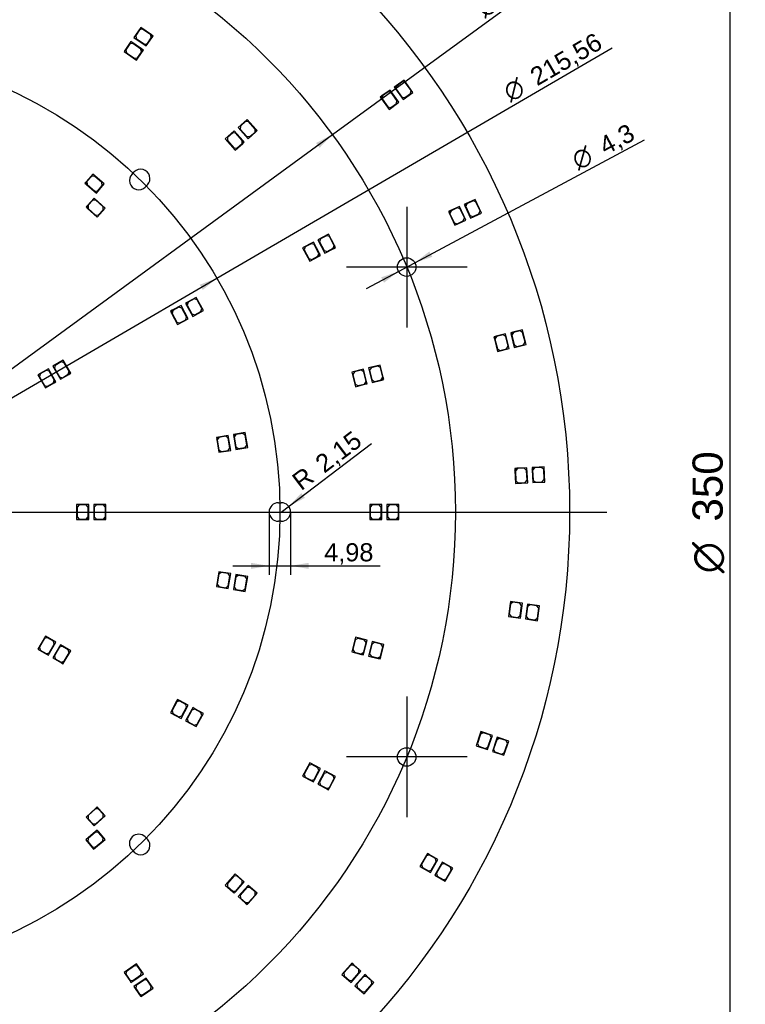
# Model space of a CAD drawing. Header units: millimetres. Extents: x 7 to 819, y 15 to 587.
# Tile 11 of 15: x 374 to 542, y 207 to 435. Entities that reach past the tile are written whole.
import ezdxf
from ezdxf.enums import TextEntityAlignment as Align
from ezdxf.lldxf.tags import DXFTag

# ---------------------------------------------------------------- set-up
doc = ezdxf.new("R2010")
doc.units = ezdxf.units.MM
doc.layers.add('Default', color=7, linetype='Continuous')
doc.layers.add('RDLED_350MM_4000', color=7, linetype='Continuous')
doc.styles.add('SEACAD_Arial', font='arial.ttf')
doc.styles.add('SEACAD_Solid_Edge_ANSI1_Symbols', font='semeca1.ttf')
tags = doc.linetypes.add('CENTER2', pattern=[28.575, 19.05, -3.175, 3.175, -3.175]).pattern_tags.tags
tags[10:11] = [DXFTag(74, 4), DXFTag(75, 0), DXFTag(340, '0'), DXFTag(46, 0.0), DXFTag(50, 0.0), DXFTag(44, 0.0), DXFTag(45, 0.0)]
tags[8:9] = [DXFTag(74, 4), DXFTag(75, 0), DXFTag(340, '0'), DXFTag(46, 0.0), DXFTag(50, 0.0), DXFTag(44, 0.0), DXFTag(45, 0.0)]
tags[6:7] = [DXFTag(74, 4), DXFTag(75, 0), DXFTag(340, '0'), DXFTag(46, 0.0), DXFTag(50, 0.0), DXFTag(44, 0.0), DXFTag(45, 0.0)]
tags[4:5] = [DXFTag(74, 4), DXFTag(75, 0), DXFTag(340, '0'), DXFTag(46, 0.0), DXFTag(50, 0.0), DXFTag(44, 0.0), DXFTag(45, 0.0)]
doc.dimstyles.new('ISO', dxfattribs={"dimtxt": 4.2, "dimasz": 4.2, "dimexe": 2.1, "dimexo": 0, "dimgap": 1.05, "dimtad": 1, "dimtxsty": 'SEACAD_Arial', "dimblk1": '_SE_FILLED', "dimblk2": '_SE_FILLED', "dimsah": 1, "dimcen": 2.1, "dimadec": 0, "dimazin": 0, "dimtfac": 0.5, "dimtdec": 3, "dimtmove": 0, "dimatfit": 3, "dimfxl": 1, "dimarcsym": 0})

# ---------------------------------------------------------------- blocks, each defined once
blk = doc.blocks.new('SEANNOT_GROUP6')
at = {"layer": 'Default', "color": 7, "linetype": 'CENTER2'}
for p, q in [((463.78, 278.21), (463.78, 250.21)), ((477.78, 264.21), (449.78, 264.21))]:
    blk.add_line(p, q, dxfattribs=at)
blk = doc.blocks.new('SEANNOT_GROUP7')
at = {"layer": 'Default', "color": 7, "linetype": 'CENTER2'}
for p, q in [((463.78, 391.87), (463.78, 363.87)), ((477.78, 377.87), (449.78, 377.87))]:
    blk.add_line(p, q, dxfattribs=at)
blk = doc.blocks.new('SEANNOT_GROUP11')
at = {"layer": 'Default', "color": 7, "linetype": 'CENTER2'}
blk.add_line((142.77, 321.04), (510.26, 321.04), dxfattribs=at)
blk = doc.blocks.new('SE1')
at = {"layer": 'RDLED_350MM_4000', "color": 7, "linetype": 'Continuous'}
for p, q in [((402.06, 433.47), (400.47, 431.16)), ((401.81, 432.92), (400.9, 431.6)), ((402.5, 433.04), (401.81, 432.92)), ((404.53, 431.76), (402.06, 433.47)), ((404.39, 431.74), (402.5, 433.04)), ((404.94, 431.48), (404.53, 431.76)), ((404.53, 431.76), (404.66, 431.07)), ((399.79, 430.18), (398.2, 427.87)), ((399.53, 429.63), (398.62, 428.31)), ((400.23, 429.75), (399.53, 429.63)), ((402.26, 428.47), (399.79, 430.18)), ((402.12, 428.45), (400.23, 429.75)), ((400.47, 431.16), (403.35, 429.18)), ((400.9, 431.6), (401.02, 430.91)), ((401.02, 430.91), (402.92, 429.6)), ((402.92, 429.6), (403.61, 429.73)), ((403.35, 429.18), (404.66, 431.07)), ((403.61, 429.73), (404.52, 431.04)), ((404.52, 431.04), (404.39, 431.74)), ((404.66, 431.07), (404.94, 431.48)), ((398.2, 427.87), (401.08, 425.88)), ((398.62, 428.31), (398.75, 427.61)), ((398.75, 427.61), (400.64, 426.31)), ((401.08, 425.88), (402.39, 427.78)), ((401.34, 426.43), (402.25, 427.75)), ((402.25, 427.75), (402.12, 428.45)), ((402.67, 428.19), (402.26, 428.47)), ((402.26, 428.47), (402.39, 427.78)), ((402.39, 427.78), (402.67, 428.19)), ((400.64, 426.31), (401.34, 426.43)), ((463.18, 421.24), (461.32, 419.9)), ((462.76, 420.81), (461.46, 419.88)), ((463.45, 420.7), (462.76, 420.81)), ((465.23, 418.4), (463.18, 421.24)), ((464.8, 418.83), (463.45, 420.7)), ((459.92, 418.94), (458.05, 417.6)), ((459.49, 418.51), (458.19, 417.57)), ((460.19, 418.39), (459.49, 418.51)), ((461.96, 416.1), (459.92, 418.94)), ((461.53, 416.52), (460.19, 418.39)), ((461.32, 419.9), (460.91, 419.61)), ((460.91, 419.61), (461.2, 419.2)), ((461.2, 419.2), (461.32, 419.9)), ((461.2, 419.2), (462.95, 416.77)), ((461.46, 419.88), (461.34, 419.18)), ((461.34, 419.18), (462.68, 417.31)), ((462.95, 416.77), (465.23, 418.4)), ((463.38, 417.2), (464.68, 418.13)), ((464.68, 418.13), (464.8, 418.83)), ((458.05, 417.6), (457.64, 417.3)), ((457.64, 417.3), (457.93, 416.9)), ((457.93, 416.9), (458.05, 417.6)), ((457.93, 416.9), (459.68, 414.46)), ((458.19, 417.57), (458.07, 416.88)), ((458.07, 416.88), (459.42, 415.01)), ((459.68, 414.46), (461.96, 416.1)), ((460.11, 414.89), (461.41, 415.83)), ((461.41, 415.83), (461.53, 416.52)), ((462.68, 417.31), (463.38, 417.2)), ((459.42, 415.01), (460.11, 414.89)), ((426.78, 412.14), (424.68, 410.28)), ((426.39, 411.67), (425.2, 410.6)), ((427.1, 411.62), (426.39, 411.67)), ((428.77, 409.89), (426.78, 412.14)), ((428.62, 409.9), (427.1, 411.62)), ((423.78, 409.49), (421.69, 407.63)), ((423.4, 409.01), (422.2, 407.95)), ((424.11, 408.97), (423.4, 409.01)), ((425.77, 407.24), (423.78, 409.49)), ((425.63, 407.25), (424.11, 408.97)), ((424.68, 410.28), (427, 407.66)), ((425.2, 410.6), (425.15, 409.9)), ((425.15, 409.9), (426.68, 408.18)), ((427, 407.66), (428.72, 409.19)), ((427.38, 408.13), (428.58, 409.2)), ((428.58, 409.2), (428.62, 409.9)), ((428.77, 409.89), (428.72, 409.19)), ((428.72, 409.19), (429.1, 409.52)), ((429.1, 409.52), (428.77, 409.89)), ((421.69, 407.63), (424.01, 405.01)), ((422.2, 407.95), (422.16, 407.25)), ((422.16, 407.25), (423.68, 405.53)), ((425.59, 406.54), (425.63, 407.25)), ((425.77, 407.24), (425.73, 406.53)), ((425.73, 406.53), (426.1, 406.87)), ((426.1, 406.87), (425.77, 407.24)), ((426.68, 408.18), (427.38, 408.13)), ((423.68, 405.53), (424.39, 405.48)), ((424.01, 405.01), (425.73, 406.53)), ((424.39, 405.48), (425.59, 406.54)), ((400.05, 399.44), (400.53, 399.93)), ((389.44, 397.69), (389.11, 397.31)), ((390.93, 399.44), (389.44, 397.69)), ((389.49, 396.99), (389.44, 397.69)), ((390.62, 398.92), (389.58, 397.7)), ((389.58, 397.7), (389.63, 397)), ((391.32, 398.97), (390.62, 398.92)), ((393.59, 397.17), (390.93, 399.44)), ((393.07, 397.48), (391.32, 398.97)), ((389.11, 397.31), (389.49, 396.99)), ((389.49, 396.99), (391.77, 395.04)), ((389.63, 397), (391.38, 395.5)), ((391.38, 395.5), (392.09, 395.56)), ((391.77, 395.04), (393.59, 397.17)), ((392.09, 395.56), (393.12, 396.78)), ((393.12, 396.78), (393.07, 397.48)), ((403.6, 396.93), (403.13, 396.44)), ((391.27, 393.89), (389.71, 392.19)), ((390.94, 393.38), (389.85, 392.2)), ((391.64, 393.41), (390.94, 393.38)), ((393.84, 391.52), (391.27, 393.89)), ((393.33, 391.85), (391.64, 393.41)), ((479.68, 393.58), (477.59, 392.62)), ((479.18, 393.24), (477.72, 392.57)), ((479.84, 393), (479.18, 393.24)), ((481.15, 390.41), (479.68, 393.58)), ((480.8, 390.91), (479.84, 393)), ((389.71, 392.19), (389.37, 391.83)), ((389.37, 391.83), (389.74, 391.49)), ((389.74, 391.49), (389.71, 392.19)), ((389.74, 391.49), (391.95, 389.46)), ((389.85, 392.2), (389.88, 391.49)), ((389.88, 391.49), (391.57, 389.94)), ((391.95, 389.46), (393.84, 391.52)), ((392.28, 389.97), (393.36, 391.14)), ((393.36, 391.14), (393.33, 391.85)), ((473.95, 390.97), (473.49, 390.76)), ((473.49, 390.76), (473.7, 390.31)), ((473.7, 390.31), (473.95, 390.97)), ((474.08, 390.92), (473.83, 390.26)), ((476.03, 391.94), (473.95, 390.97)), ((475.53, 391.59), (474.08, 390.92)), ((476.19, 391.35), (475.53, 391.59)), ((477.5, 388.76), (476.03, 391.94)), ((477.16, 389.26), (476.19, 391.35)), ((477.59, 392.62), (477.14, 392.41)), ((477.14, 392.41), (477.35, 391.96)), ((477.35, 391.96), (477.59, 392.62)), ((477.35, 391.96), (478.61, 389.23)), ((477.72, 392.57), (477.48, 391.91)), ((477.48, 391.91), (478.44, 389.82)), ((480.56, 390.24), (480.8, 390.91)), ((391.57, 389.94), (392.28, 389.97)), ((473.7, 390.31), (474.96, 387.59)), ((473.83, 390.26), (474.8, 388.17)), ((474.96, 387.59), (477.5, 388.76)), ((475.46, 387.93), (476.91, 388.6)), ((476.91, 388.6), (477.16, 389.26)), ((478.44, 389.82), (479.11, 389.57)), ((478.61, 389.23), (481.15, 390.41)), ((479.11, 389.57), (480.56, 390.24)), ((474.8, 388.17), (475.46, 387.93)), ((445.67, 385.51), (443.19, 384.21)), ((443.19, 384.21), (444.81, 381.11)), ((443.76, 384.4), (443.55, 383.73)), ((445.18, 385.15), (443.76, 384.4)), ((445.86, 384.94), (445.18, 385.15)), ((447.06, 382.86), (445.67, 385.51)), ((446.93, 382.9), (445.86, 384.94)), ((442.12, 383.66), (439.64, 382.35)), ((439.64, 382.35), (441.27, 379.26)), ((440.22, 382.55), (440.01, 381.87)), ((440.01, 381.87), (441.08, 379.83)), ((441.64, 383.29), (440.22, 382.55)), ((442.31, 383.08), (441.64, 383.29)), ((443.52, 381), (442.12, 383.66)), ((443.38, 381.04), (442.31, 383.08)), ((443.55, 383.73), (444.62, 381.69)), ((444.62, 381.69), (445.3, 381.48)), ((444.81, 381.11), (446.85, 382.18)), ((445.3, 381.48), (446.71, 382.23)), ((446.71, 382.23), (446.93, 382.9)), ((447.06, 382.86), (446.85, 382.18)), ((446.85, 382.18), (447.29, 382.42)), ((447.29, 382.42), (447.06, 382.86)), ((441.08, 379.83), (441.76, 379.62)), ((441.27, 379.26), (443.31, 380.32)), ((441.76, 379.62), (443.17, 380.37)), ((443.17, 380.37), (443.38, 381.04)), ((443.52, 381), (443.31, 380.32)), ((443.31, 380.32), (443.75, 380.56)), ((443.75, 380.56), (443.52, 381)), ((414.94, 370.84), (412.91, 369.75)), ((414.45, 370.47), (413.05, 369.71)), ((415.13, 370.27), (414.45, 370.47)), ((416.6, 367.76), (414.94, 370.84)), ((416.23, 368.24), (415.13, 370.27)), ((409.39, 367.84), (408.95, 367.61)), ((409.19, 367.17), (409.39, 367.84)), ((409.53, 367.8), (409.33, 367.13)), ((411.42, 368.94), (409.39, 367.84)), ((410.94, 368.56), (409.53, 367.8)), ((411.61, 368.36), (410.94, 368.56)), ((413.08, 365.86), (411.42, 368.94)), ((412.71, 366.34), (411.61, 368.36)), ((412.91, 369.75), (412.47, 369.51)), ((412.47, 369.51), (412.71, 369.07)), ((412.71, 369.07), (412.91, 369.75)), ((412.71, 369.07), (414.14, 366.43)), ((413.05, 369.71), (412.85, 369.03)), ((412.85, 369.03), (413.94, 367.01)), ((416.02, 367.57), (416.23, 368.24)), ((408.95, 367.61), (409.19, 367.17)), ((409.19, 367.17), (410.62, 364.53)), ((409.33, 367.13), (410.42, 365.1)), ((410.62, 364.53), (413.08, 365.86)), ((411.1, 364.9), (412.51, 365.66)), ((412.51, 365.66), (412.71, 366.34)), ((413.94, 367.01), (414.62, 366.8)), ((414.14, 366.43), (416.6, 367.76)), ((414.62, 366.8), (416.02, 367.57)), ((410.42, 365.1), (411.1, 364.9)), ((490.64, 363.3), (488.41, 362.75)), ((491.48, 359.9), (490.64, 363.3)), ((484.52, 361.82), (484.03, 361.7)), ((484.03, 361.7), (484.15, 361.22)), ((484.15, 361.22), (484.52, 361.82)), ((484.15, 361.22), (484.87, 358.3)), ((484.64, 361.75), (484.27, 361.14)), ((484.27, 361.14), (484.82, 358.91)), ((486.75, 362.37), (484.52, 361.82)), ((486.19, 362.13), (484.64, 361.75)), ((486.8, 361.77), (486.19, 362.13)), ((487.59, 358.98), (486.75, 362.37)), ((487.35, 359.53), (486.8, 361.77)), ((488.41, 362.75), (487.92, 362.63)), ((487.92, 362.63), (488.04, 362.14)), ((488.04, 362.14), (488.41, 362.75)), ((488.04, 362.14), (488.76, 359.23)), ((488.53, 362.67), (488.16, 362.07)), ((488.16, 362.07), (488.72, 359.84)), ((490.08, 363.06), (488.53, 362.67)), ((490.69, 362.69), (490.08, 363.06)), ((491.24, 360.46), (490.69, 362.69)), ((484.82, 358.91), (485.43, 358.54)), ((484.87, 358.3), (487.59, 358.98)), ((485.43, 358.54), (486.98, 358.93)), ((486.98, 358.93), (487.35, 359.53)), ((488.72, 359.84), (489.32, 359.47)), ((488.76, 359.23), (491.48, 359.9)), ((489.32, 359.47), (490.87, 359.85)), ((490.87, 359.85), (491.24, 360.46)), ((380.62, 354.26), (378.19, 352.86)), ((382.12, 351.66), (380.62, 354.26)), ((384.08, 356.26), (381.66, 354.86)), ((381.66, 354.86), (383.41, 351.83)), ((382.23, 355.07), (382.05, 354.39)), ((382.05, 354.39), (383.2, 352.4)), ((383.61, 355.87), (382.23, 355.07)), ((384.3, 355.69), (383.61, 355.87)), ((385.58, 353.66), (384.08, 356.26)), ((385.45, 353.7), (384.3, 355.69)), ((453.75, 354.19), (451.03, 353.52)), ((454.47, 351.27), (453.75, 354.19)), ((457.64, 355.14), (454.92, 354.47)), ((454.92, 354.47), (455.75, 351.08)), ((455.52, 354.52), (455.16, 353.92)), ((457.08, 354.9), (455.52, 354.52)), ((457.68, 354.54), (457.08, 354.9)), ((458.35, 352.23), (457.64, 355.14)), ((458.23, 352.3), (457.68, 354.54)), ((378.19, 352.86), (379.94, 349.83)), ((378.76, 353.07), (378.58, 352.39)), ((378.58, 352.39), (379.73, 350.4)), ((380.15, 353.87), (378.76, 353.07)), ((380.83, 353.69), (380.15, 353.87)), ((381.98, 351.7), (380.83, 353.69)), ((383.2, 352.4), (383.88, 352.21)), ((383.41, 351.83), (385.4, 352.98)), ((383.88, 352.21), (385.26, 353.01)), ((385.26, 353.01), (385.45, 353.7)), ((385.58, 353.66), (385.4, 352.98)), ((385.4, 352.98), (385.83, 353.23)), ((385.83, 353.23), (385.58, 353.66)), ((451.03, 353.52), (451.87, 350.12)), ((451.64, 353.56), (451.27, 352.96)), ((451.27, 352.96), (451.82, 350.73)), ((453.19, 353.95), (451.64, 353.56)), ((453.8, 353.58), (453.19, 353.95)), ((454.35, 351.35), (453.8, 353.58)), ((455.16, 353.92), (455.71, 351.68)), ((457.87, 351.7), (458.23, 352.3)), ((458.35, 352.23), (457.99, 351.63)), ((458.47, 351.75), (458.35, 352.23)), ((379.73, 350.4), (380.41, 350.21)), ((379.94, 349.83), (381.94, 350.98)), ((380.41, 350.21), (381.8, 351.01)), ((381.8, 351.01), (381.98, 351.7)), ((382.12, 351.66), (381.94, 350.98)), ((381.94, 350.98), (382.37, 351.23)), ((382.37, 351.23), (382.12, 351.66)), ((451.82, 350.73), (452.43, 350.36)), ((451.87, 350.12), (454.1, 350.67)), ((452.43, 350.36), (453.98, 350.74)), ((453.98, 350.74), (454.35, 351.35)), ((454.47, 351.27), (454.1, 350.67)), ((454.1, 350.67), (454.59, 350.79)), ((454.59, 350.79), (454.47, 351.27)), ((455.71, 351.68), (456.31, 351.32)), ((455.75, 351.08), (457.99, 351.63)), ((456.31, 351.32), (457.87, 351.7)), ((457.99, 351.63), (458.47, 351.75)), ((420.1, 338.42), (419.61, 338.34)), ((419.61, 338.34), (419.69, 337.85)), ((419.69, 337.85), (420.1, 338.42)), ((420.22, 338.34), (419.81, 337.76)), ((422.37, 338.8), (420.1, 338.42)), ((421.8, 338.6), (420.22, 338.34)), ((422.37, 338.19), (421.8, 338.6)), ((422.95, 335.35), (422.37, 338.8)), ((422.75, 335.92), (422.37, 338.19)), ((424.05, 339.08), (423.56, 339)), ((423.56, 339), (423.64, 338.5)), ((423.64, 338.5), (424.05, 339.08)), ((423.64, 338.5), (424.13, 335.55)), ((424.16, 339), (423.75, 338.42)), ((423.75, 338.42), (424.13, 336.15)), ((426.32, 339.46), (424.05, 339.08)), ((425.74, 339.26), (424.16, 339)), ((426.32, 338.85), (425.74, 339.26)), ((426.89, 336.01), (426.32, 339.46)), ((426.7, 336.58), (426.32, 338.85)), ((419.69, 337.85), (420.19, 334.89)), ((419.81, 337.76), (420.19, 335.49)), ((422.34, 335.35), (422.75, 335.92)), ((424.13, 336.15), (424.71, 335.74)), ((424.13, 335.55), (426.89, 336.01)), ((424.71, 335.74), (426.28, 336.01)), ((426.28, 336.01), (426.7, 336.58)), ((420.19, 335.49), (420.76, 335.08)), ((420.19, 334.89), (422.95, 335.35)), ((420.76, 335.08), (422.34, 335.35)), ((491.68, 331.32), (489.38, 331.2)), ((491.86, 327.82), (491.68, 331.32)), ((493.38, 331.37), (492.88, 331.34)), ((492.88, 331.34), (492.9, 330.84)), ((492.9, 330.84), (493.38, 331.37)), ((493.48, 331.27), (493.01, 330.75)), ((495.67, 331.49), (493.38, 331.37)), ((495.08, 331.36), (493.48, 331.27)), ((495.61, 330.88), (495.08, 331.36)), ((495.86, 327.99), (495.67, 331.49)), ((489.38, 331.2), (488.88, 331.17)), ((488.88, 331.17), (488.91, 330.67)), ((488.91, 330.67), (489.38, 331.2)), ((488.91, 330.67), (489.06, 327.67)), ((489.49, 331.1), (489.01, 330.58)), ((489.01, 330.58), (489.13, 328.28)), ((491.08, 331.18), (489.49, 331.1)), ((491.61, 330.71), (491.08, 331.18)), ((491.73, 328.41), (491.61, 330.71)), ((492.9, 330.84), (493.06, 327.85)), ((493.01, 330.75), (493.13, 328.45)), ((495.72, 328.59), (495.61, 330.88)), ((489.06, 327.67), (491.86, 327.82)), ((489.13, 328.28), (489.66, 327.81)), ((489.66, 327.81), (491.26, 327.89)), ((491.26, 327.89), (491.73, 328.41)), ((493.06, 327.85), (495.86, 327.99)), ((493.13, 328.45), (493.65, 327.98)), ((493.65, 327.98), (495.25, 328.06)), ((495.25, 328.06), (495.72, 328.59)), ((389.99, 322.79), (387.19, 322.79)), ((387.19, 322.79), (387.19, 319.29)), ((387.79, 322.69), (387.29, 322.19)), ((387.29, 322.19), (387.29, 319.89)), ((389.39, 322.69), (387.79, 322.69)), ((389.89, 322.19), (389.39, 322.69)), ((389.89, 319.89), (389.89, 322.19)), ((389.99, 319.79), (389.99, 322.79)), ((393.99, 322.79), (391.19, 322.79)), ((391.19, 322.79), (391.19, 319.29)), ((391.79, 322.69), (391.29, 322.19)), ((391.29, 322.19), (391.29, 319.89)), ((393.39, 322.69), (391.79, 322.69)), ((393.89, 322.19), (393.39, 322.69)), ((393.89, 319.89), (393.89, 322.19)), ((393.99, 319.79), (393.99, 322.79)), ((434.01, 323.19), (434.69, 323.19)), ((457.99, 322.79), (455.19, 322.79)), ((455.19, 322.79), (455.19, 319.29)), ((455.79, 322.69), (455.29, 322.19)), ((455.29, 322.19), (455.29, 319.89)), ((457.39, 322.69), (455.79, 322.69)), ((457.89, 322.19), (457.39, 322.69)), ((457.89, 319.89), (457.89, 322.19)), ((457.99, 319.79), (457.99, 322.79)), ((461.99, 322.79), (459.19, 322.79)), ((459.19, 322.79), (459.19, 319.29)), ((459.79, 322.69), (459.29, 322.19)), ((459.29, 322.19), (459.29, 319.89)), ((461.39, 322.69), (459.79, 322.69)), ((461.89, 322.19), (461.39, 322.69)), ((461.89, 319.89), (461.89, 322.19)), ((461.99, 319.79), (461.99, 322.79)), ((387.29, 319.89), (387.79, 319.39)), ((389.39, 319.39), (389.89, 319.89)), ((391.29, 319.89), (391.79, 319.39)), ((393.39, 319.39), (393.89, 319.89)), ((455.29, 319.89), (455.79, 319.39)), ((457.39, 319.39), (457.89, 319.89)), ((459.29, 319.89), (459.79, 319.39)), ((461.39, 319.39), (461.89, 319.89)), ((387.19, 319.29), (389.49, 319.29)), ((387.79, 319.39), (389.39, 319.39)), ((389.99, 319.79), (389.49, 319.29)), ((389.49, 319.29), (389.99, 319.29)), ((389.99, 319.29), (389.99, 319.79)), ((391.19, 319.29), (393.49, 319.29)), ((391.79, 319.39), (393.39, 319.39)), ((393.99, 319.79), (393.49, 319.29)), ((393.49, 319.29), (393.99, 319.29)), ((393.99, 319.29), (393.99, 319.79)), ((434.69, 318.89), (434.01, 318.89)), ((455.19, 319.29), (457.49, 319.29)), ((455.79, 319.39), (457.39, 319.39)), ((457.99, 319.79), (457.49, 319.29)), ((457.49, 319.29), (457.99, 319.29)), ((457.99, 319.29), (457.99, 319.79)), ((459.19, 319.29), (461.49, 319.29)), ((459.79, 319.39), (461.39, 319.39)), ((461.99, 319.79), (461.49, 319.29)), ((461.49, 319.29), (461.99, 319.29)), ((461.99, 319.29), (461.99, 319.79)), ((420.1, 306.7), (419.61, 303.75)), ((420.19, 306.59), (419.81, 304.32)), ((420.19, 307.2), (420.1, 306.7)), ((420.1, 306.7), (420.68, 307.12)), ((420.68, 307.12), (420.19, 307.2)), ((420.76, 307), (420.19, 306.59)), ((422.95, 306.74), (420.68, 307.12)), ((422.34, 306.74), (420.76, 307)), ((422.75, 306.16), (422.34, 306.74)), ((422.37, 303.28), (422.95, 306.74)), ((422.37, 303.89), (422.75, 306.16)), ((424.13, 306.54), (424.05, 306.05)), ((424.05, 306.05), (424.63, 306.46)), ((424.63, 306.46), (424.13, 306.54)), ((424.71, 306.34), (424.13, 305.93)), ((426.89, 306.08), (424.63, 306.46)), ((426.29, 306.08), (424.71, 306.34)), ((419.81, 304.32), (420.22, 303.74)), ((421.8, 303.48), (422.37, 303.89)), ((424.05, 306.05), (423.56, 303.09)), ((424.13, 305.93), (423.75, 303.66)), ((426.7, 305.5), (426.29, 306.08)), ((426.32, 302.63), (426.89, 306.08)), ((426.32, 303.23), (426.7, 305.5)), ((419.61, 303.75), (422.37, 303.28)), ((420.22, 303.74), (421.8, 303.48)), ((423.56, 303.09), (426.32, 302.63)), ((423.75, 303.66), (424.16, 303.09)), ((424.16, 303.09), (425.74, 302.82)), ((425.74, 302.82), (426.32, 303.23)), ((487.8, 299.78), (487.38, 296.81)), ((487.88, 299.66), (487.56, 297.39)), ((487.87, 300.27), (487.8, 299.78)), ((487.8, 299.78), (488.36, 300.2)), ((488.36, 300.2), (487.87, 300.27)), ((488.45, 300.09), (487.88, 299.66)), ((490.64, 299.89), (488.36, 300.2)), ((490.03, 299.87), (488.45, 300.09)), ((490.46, 299.31), (490.03, 299.87)), ((490.14, 297.03), (490.46, 299.31)), ((490.16, 296.42), (490.64, 299.89)), ((491.82, 299.69), (491.75, 299.19)), ((491.75, 299.19), (492.32, 299.62)), ((492.32, 299.62), (491.82, 299.69)), ((492.4, 299.51), (491.84, 299.08)), ((494.6, 299.3), (492.32, 299.62)), ((493.99, 299.28), (492.4, 299.51)), ((494.41, 298.72), (493.99, 299.28)), ((494.11, 295.83), (494.6, 299.3)), ((487.56, 297.39), (487.99, 296.82)), ((489.58, 296.6), (490.14, 297.03)), ((491.75, 299.19), (491.34, 296.22)), ((491.84, 299.08), (491.52, 296.8)), ((494.1, 296.44), (494.41, 298.72)), ((487.38, 296.81), (490.16, 296.42)), ((487.99, 296.82), (489.58, 296.6)), ((491.34, 296.22), (494.11, 295.83)), ((491.52, 296.8), (491.95, 296.24)), ((491.95, 296.24), (493.53, 296.02)), ((493.53, 296.02), (494.1, 296.44)), ((379.94, 292.26), (378.19, 289.23)), ((379.73, 291.69), (378.58, 289.7)), ((380.41, 291.87), (379.73, 291.69)), ((382.37, 290.86), (379.94, 292.26)), ((381.8, 291.07), (380.41, 291.87)), ((380.83, 288.4), (381.98, 290.39)), ((380.87, 288.26), (382.37, 290.86)), ((383.41, 290.26), (381.66, 287.23)), ((381.98, 290.39), (381.8, 291.07)), ((385.83, 288.86), (383.41, 290.26)), ((451.87, 291.97), (451.03, 288.57)), ((451.82, 291.36), (451.27, 289.13)), ((452.43, 291.72), (451.82, 291.36)), ((454.59, 291.3), (451.87, 291.97)), ((453.98, 291.34), (452.43, 291.72)), ((453.8, 288.5), (454.35, 290.74)), ((453.87, 288.38), (454.59, 291.3)), ((454.35, 290.74), (453.98, 291.34)), ((455.75, 291.01), (454.92, 287.61)), ((455.71, 290.4), (455.16, 288.17)), ((456.31, 290.77), (455.71, 290.4)), ((458.47, 290.34), (455.75, 291.01)), ((457.87, 290.38), (456.31, 290.77)), ((457.75, 287.42), (458.47, 290.34)), ((458.23, 289.78), (457.87, 290.38)), ((378.19, 289.23), (380.19, 288.08)), ((378.58, 289.7), (378.76, 289.01)), ((378.76, 289.01), (380.15, 288.21)), ((380.15, 288.21), (380.83, 288.4)), ((380.87, 288.26), (380.19, 288.08)), ((380.19, 288.08), (380.62, 287.83)), ((380.62, 287.83), (380.87, 288.26)), ((383.2, 289.69), (382.05, 287.7)), ((383.88, 289.87), (383.2, 289.69)), ((385.26, 289.07), (383.88, 289.87)), ((384.3, 286.4), (385.45, 288.39)), ((384.33, 286.26), (385.83, 288.86)), ((385.45, 288.39), (385.26, 289.07)), ((451.03, 288.57), (453.27, 288.02)), ((451.27, 289.13), (451.64, 288.52)), ((451.64, 288.52), (453.19, 288.14)), ((453.19, 288.14), (453.8, 288.5)), ((453.87, 288.38), (453.27, 288.02)), ((453.27, 288.02), (453.75, 287.9)), ((453.75, 287.9), (453.87, 288.38)), ((455.16, 288.17), (455.52, 287.56)), ((457.68, 287.55), (458.23, 289.78)), ((381.66, 287.23), (383.65, 286.08)), ((382.05, 287.7), (382.23, 287.01)), ((382.23, 287.01), (383.61, 286.21)), ((383.61, 286.21), (384.3, 286.4)), ((384.33, 286.26), (383.65, 286.08)), ((383.65, 286.08), (384.08, 285.83)), ((384.08, 285.83), (384.33, 286.26)), ((454.92, 287.61), (457.15, 287.06)), ((455.52, 287.56), (457.08, 287.18)), ((457.08, 287.18), (457.68, 287.55)), ((457.75, 287.42), (457.15, 287.06)), ((457.15, 287.06), (457.64, 286.94)), ((457.64, 286.94), (457.75, 287.42)), ((410.38, 277.12), (408.95, 274.48)), ((410.42, 276.98), (409.33, 274.96)), ((410.62, 277.56), (410.38, 277.12)), ((410.38, 277.12), (411.06, 277.32)), ((411.1, 277.18), (410.42, 276.98)), ((411.06, 277.32), (410.62, 277.56)), ((413.08, 276.22), (411.06, 277.32)), ((412.51, 276.42), (411.1, 277.18)), ((412.71, 275.74), (412.51, 276.42)), ((408.95, 274.48), (411.42, 273.15)), ((409.33, 274.96), (409.53, 274.28)), ((409.53, 274.28), (410.94, 273.52)), ((411.42, 273.15), (413.08, 276.22)), ((411.61, 273.72), (412.71, 275.74)), ((413.9, 275.21), (412.47, 272.58)), ((413.94, 275.08), (412.85, 273.06)), ((414.14, 275.65), (413.9, 275.21)), ((413.9, 275.21), (414.58, 275.41)), ((414.62, 275.28), (413.94, 275.08)), ((414.58, 275.41), (414.14, 275.65)), ((416.6, 274.32), (414.58, 275.41)), ((416.03, 274.52), (414.62, 275.28)), ((414.93, 271.24), (416.6, 274.32)), ((416.23, 273.84), (416.03, 274.52)), ((410.94, 273.52), (411.61, 273.72)), ((412.47, 272.58), (414.93, 271.24)), ((412.85, 273.06), (413.05, 272.38)), ((413.05, 272.38), (414.45, 271.62)), ((415.13, 271.82), (416.23, 273.84)), ((414.45, 271.62), (415.13, 271.82)), ((480.86, 269.65), (479.89, 266.81)), ((481.02, 270.13), (480.86, 269.65)), ((480.86, 269.65), (481.49, 269.96)), ((481.56, 269.84), (480.92, 269.53)), ((481.49, 269.96), (481.02, 270.13)), ((483.67, 269.22), (481.49, 269.96)), ((483.07, 269.32), (481.56, 269.84)), ((480.92, 269.53), (480.18, 267.35)), ((480.18, 267.35), (480.49, 266.71)), ((482.54, 265.91), (483.67, 269.22)), ((482.64, 266.51), (483.38, 268.69)), ((483.38, 268.69), (483.07, 269.32)), ((484.63, 268.33), (483.66, 265.49)), ((484.7, 268.2), (483.95, 266.03)), ((484.8, 268.8), (484.63, 268.33)), ((484.63, 268.33), (485.27, 268.64)), ((485.33, 268.51), (484.7, 268.2)), ((485.27, 268.64), (484.8, 268.8)), ((487.45, 267.9), (485.27, 268.64)), ((486.85, 268), (485.33, 268.51)), ((486.31, 264.59), (487.45, 267.9)), ((486.41, 265.19), (487.16, 267.36)), ((487.16, 267.36), (486.85, 268)), ((479.89, 266.81), (482.54, 265.91)), ((480.49, 266.71), (482, 266.2)), ((482, 266.2), (482.64, 266.51)), ((483.66, 265.49), (486.31, 264.59)), ((483.95, 266.03), (484.26, 265.39)), ((484.26, 265.39), (485.78, 264.87)), ((485.78, 264.87), (486.41, 265.19)), ((441.27, 262.83), (439.64, 259.73)), ((443.75, 261.53), (441.27, 262.83)), ((441.08, 262.25), (440.01, 260.21)), ((441.76, 262.46), (441.08, 262.25)), ((443.17, 261.72), (441.76, 262.46)), ((442.31, 259.01), (443.38, 261.04)), ((442.36, 258.87), (443.75, 261.53)), ((443.38, 261.04), (443.17, 261.72)), ((444.81, 260.97), (443.19, 257.87)), ((445.3, 260.6), (444.62, 260.39)), ((447.29, 259.67), (444.81, 260.97)), ((446.71, 259.86), (445.3, 260.6)), ((439.64, 259.73), (441.68, 258.66)), ((440.01, 260.21), (440.22, 259.54)), ((440.22, 259.54), (441.64, 258.8)), ((441.64, 258.8), (442.31, 259.01)), ((442.36, 258.87), (441.68, 258.66)), ((441.68, 258.66), (442.12, 258.43)), ((442.12, 258.43), (442.36, 258.87)), ((444.62, 260.39), (443.55, 258.35)), ((443.55, 258.35), (443.76, 257.68)), ((445.86, 257.15), (446.93, 259.18)), ((445.9, 257.01), (447.29, 259.67)), ((446.93, 259.18), (446.71, 259.86)), ((443.19, 257.87), (445.22, 256.8)), ((443.76, 257.68), (445.18, 256.94)), ((445.18, 256.94), (445.86, 257.15)), ((445.9, 257.01), (445.22, 256.8)), ((445.22, 256.8), (445.67, 256.57)), ((445.67, 256.57), (445.9, 257.01)), ((391.58, 252.29), (389.37, 250.26)), ((391.57, 252.15), (389.88, 250.59)), ((392.28, 252.12), (391.57, 252.15)), ((391.95, 252.63), (391.58, 252.29)), ((391.58, 252.29), (392.29, 252.26)), ((392.29, 252.26), (391.95, 252.63)), ((393.36, 250.94), (392.28, 252.12)), ((393.84, 250.57), (392.29, 252.26)), ((389.37, 250.26), (391.27, 248.2)), ((389.88, 250.59), (389.85, 249.88)), ((389.85, 249.88), (390.94, 248.71)), ((391.27, 248.2), (393.84, 250.57)), ((391.64, 248.68), (393.33, 250.23)), ((393.33, 250.23), (393.36, 250.94)), ((391.6, 246.9), (389.32, 244.95)), ((391.59, 246.76), (389.84, 245.27)), ((390.94, 248.71), (391.64, 248.68)), ((392.29, 246.7), (391.59, 246.76)), ((391.98, 247.22), (391.6, 246.9)), ((391.6, 246.9), (392.31, 246.84)), ((392.31, 246.84), (391.98, 247.22)), ((393.8, 245.09), (392.31, 246.84)), ((389.32, 244.95), (391.13, 242.82)), ((389.84, 245.27), (389.78, 244.56)), ((389.78, 244.56), (390.82, 243.34)), ((391.13, 242.82), (393.8, 245.09)), ((391.52, 243.29), (393.27, 244.78)), ((393.33, 245.48), (392.29, 246.7)), ((393.27, 244.78), (393.33, 245.48)), ((403.6, 245.15), (403.13, 245.64)), ((390.82, 243.34), (391.52, 243.29)), ((400.05, 242.64), (400.53, 242.15)), ((468.35, 241.39), (466.86, 238.78)), ((468.38, 241.25), (467.24, 239.25)), ((468.59, 241.82), (468.35, 241.39)), ((468.35, 241.39), (469.03, 241.57)), ((469.07, 241.44), (468.38, 241.25)), ((469.03, 241.57), (468.59, 241.82)), ((471.02, 240.43), (469.03, 241.57)), ((470.45, 240.64), (469.07, 241.44)), ((469.29, 237.39), (471.02, 240.43)), ((469.5, 237.96), (470.64, 239.96)), ((470.64, 239.96), (470.45, 240.64)), ((466.86, 238.78), (469.29, 237.39)), ((467.24, 239.25), (467.43, 238.57)), ((467.43, 238.57), (468.82, 237.78)), ((468.82, 237.78), (469.5, 237.96)), ((471.8, 239.37), (470.31, 236.77)), ((471.84, 239.23), (470.7, 237.24)), ((472.05, 239.81), (471.8, 239.37)), ((471.8, 239.37), (472.48, 239.56)), ((472.52, 239.42), (471.84, 239.23)), ((472.48, 239.56), (472.05, 239.81)), ((474.48, 238.42), (472.48, 239.56)), ((473.91, 238.63), (472.52, 239.42)), ((472.74, 235.38), (474.48, 238.42)), ((472.95, 235.95), (474.1, 237.94)), ((474.1, 237.94), (473.91, 238.63)), ((424.01, 237.07), (421.69, 234.45)), ((423.68, 236.56), (422.16, 234.84)), ((424.39, 236.6), (423.68, 236.56)), ((426.1, 235.22), (424.01, 237.07)), ((425.59, 235.54), (424.39, 236.6)), ((425.63, 234.83), (425.59, 235.54)), ((470.31, 236.77), (472.74, 235.38)), ((470.7, 237.24), (470.88, 236.56)), ((470.88, 236.56), (472.27, 235.76)), ((472.27, 235.76), (472.95, 235.95)), ((421.69, 234.45), (423.41, 232.93)), ((422.16, 234.84), (422.2, 234.13)), ((422.2, 234.13), (423.4, 233.07)), ((423.4, 233.07), (424.11, 233.11)), ((424.11, 232.97), (426.1, 235.22)), ((424.11, 233.11), (425.63, 234.83)), ((427, 234.42), (424.68, 231.8)), ((426.68, 233.91), (425.15, 232.18)), ((427.38, 233.95), (426.68, 233.91)), ((429.1, 232.57), (427, 234.42)), ((428.58, 232.89), (427.38, 233.95)), ((424.11, 232.97), (423.41, 232.93)), ((423.41, 232.93), (423.78, 232.6)), ((423.78, 232.6), (424.11, 232.97)), ((424.68, 231.8), (426.4, 230.28)), ((425.15, 232.18), (425.2, 231.48)), ((425.2, 231.48), (426.39, 230.42)), ((427.1, 230.46), (428.62, 232.18)), ((427.11, 230.32), (429.1, 232.57)), ((428.62, 232.18), (428.58, 232.89)), ((426.39, 230.42), (427.1, 230.46)), ((427.11, 230.32), (426.4, 230.28)), ((426.4, 230.28), (426.78, 229.95)), ((426.78, 229.95), (427.11, 230.32)), ((401.08, 216.2), (398.2, 214.21)), ((400.64, 215.78), (398.75, 214.47)), ((401.34, 215.65), (400.64, 215.78)), ((402.67, 213.9), (401.08, 216.2)), ((402.25, 214.33), (401.34, 215.65)), ((450.71, 216), (448.75, 213.72)), ((450.72, 215.86), (449.22, 214.11)), ((451.03, 216.38), (450.71, 216)), ((450.71, 216), (451.41, 216.05)), ((451.42, 215.91), (450.72, 215.86)), ((451.41, 216.05), (451.03, 216.38)), ((453.16, 214.55), (451.41, 216.05)), ((452.64, 214.87), (451.42, 215.91)), ((452.69, 214.16), (452.64, 214.87)), ((398.2, 214.21), (399.51, 212.32)), ((398.75, 214.47), (398.62, 213.78)), ((398.62, 213.78), (399.53, 212.46)), ((399.53, 212.46), (400.23, 212.33)), ((400.2, 212.19), (402.67, 213.9)), ((400.23, 212.33), (402.12, 213.64)), ((403.35, 212.91), (400.47, 210.92)), ((402.92, 212.49), (401.02, 211.18)), ((402.12, 213.64), (402.25, 214.33)), ((403.61, 212.36), (402.92, 212.49)), ((404.94, 210.6), (403.35, 212.91)), ((448.75, 213.72), (450.88, 211.9)), ((449.22, 214.11), (449.27, 213.41)), ((449.27, 213.41), (450.49, 212.36)), ((450.88, 211.9), (453.16, 214.55)), ((451.19, 212.42), (452.69, 214.16)), ((453.72, 213.37), (451.77, 211.09)), ((453.73, 213.22), (452.23, 211.48)), ((454.05, 213.74), (453.72, 213.37)), ((453.72, 213.37), (454.43, 213.42)), ((454.44, 213.28), (453.73, 213.22)), ((454.43, 213.42), (454.05, 213.74)), ((456.17, 211.92), (454.43, 213.42)), ((455.65, 212.24), (454.44, 213.28)), ((399.51, 212.32), (399.79, 211.91)), ((400.2, 212.19), (399.51, 212.32)), ((399.79, 211.91), (400.2, 212.19)), ((400.47, 210.92), (401.78, 209.03)), ((401.02, 211.18), (400.9, 210.48)), ((400.9, 210.48), (401.81, 209.17)), ((402.48, 208.9), (404.94, 210.6)), ((402.5, 209.04), (404.39, 210.35)), ((404.52, 211.04), (403.61, 212.36)), ((404.39, 210.35), (404.52, 211.04)), ((450.49, 212.36), (451.19, 212.42)), ((451.77, 211.09), (453.89, 209.27)), ((452.23, 211.48), (452.29, 210.77)), ((452.29, 210.77), (453.5, 209.73)), ((453.89, 209.27), (456.17, 211.92)), ((454.21, 209.79), (455.7, 211.53)), ((455.7, 211.53), (455.65, 212.24)), ((401.78, 209.03), (402.06, 208.62)), ((402.48, 208.9), (401.78, 209.03)), ((401.81, 209.17), (402.5, 209.04)), ((402.06, 208.62), (402.48, 208.9)), ((453.5, 209.73), (454.21, 209.79))]:
    blk.add_line(p, q, dxfattribs=at)
for centre, radius in [((326.59, 321.04), 175), ((463.78, 377.87), 2.15), ((463.78, 264.21), 2.15)]:
    blk.add_circle(centre, radius, dxfattribs=at)
for centre, start, end in [((402.06, 398.43), 315.7166, 135.7167), ((401.59, 397.94), 135.7166, 315.7166), ((434.01, 321.04), 90, 270), ((434.69, 321.04), 270, 90), ((401.59, 244.14), 44.2834, 224.2833), ((402.06, 243.65), 224.2833, 44.2834)]:
    blk.add_arc(centre, 2.15, start, end, dxfattribs=at)
blk = doc.blocks.new('DMBLK10')
at = {"layer": 'Default', "linetype": 'Continuous'}
for points in [[(427.66, 307.85), (431.86, 308.55), (427.66, 309.25)], [(441.04, 307.85), (441.04, 309.25), (436.84, 308.55)]]:
    blk.add_hatch(color=7, dxfattribs=at).paths.add_polyline_path(points)
at = {"layer": 'Default', "color": 7, "linetype": 'Continuous'}
for p, q in [((431.86, 321.04), (431.86, 306.45)), ((436.84, 321.04), (436.84, 306.45)), ((423.46, 308.55), (457.62, 308.55))]:
    blk.add_line(p, q, dxfattribs=at)
at = {"layer": 'Default', "color": 7, "linetype": 'Continuous', "style": 'SEACAD_Arial'}
blk.add_text('4,98', height=4.2, dxfattribs=at).set_placement((444.64, 313.8), align=Align.TOP_LEFT)
blk = doc.blocks.new('_SE_FILLED')
at = {"color": 0}
blk.add_line((0, 0), (-1, 0), dxfattribs=at)
blk.add_solid([(0, 0), (-1, -0.1665), (-1, 0.1665), (0, 0)], dxfattribs=at)
blk = doc.blocks.new('DMBLK11')
at = {"layer": 'Default', "linetype": 'Continuous'}
blk.add_hatch(color=7, dxfattribs=at).paths.add_polyline_path([(439.33, 325.43), (436.4, 322.34), (440.17, 324.32)])
at = {"layer": 'Default', "color": 7, "linetype": 'Continuous'}
blk.add_line((434.69, 321.04), (455.62, 336.9), dxfattribs=at)
at = {"layer": 'Default', "color": 7, "linetype": 'Continuous', "style": 'SEACAD_Arial'}
for s, p in [('2,15', (442.11, 333.25)), ('R', (436.75, 329.19))]:
    blk.add_text(s, height=4.2, rotation=37.139, dxfattribs=at).set_placement(p, align=Align.TOP_LEFT)
blk = doc.blocks.new('DMBLK13')
at = {"layer": 'Default', "linetype": 'Continuous'}
for points in [[(415.74, 373.78), (416.45, 372.57), (419.72, 375.29)], [(236.73, 269.52), (233.45, 266.8), (237.44, 268.31)]]:
    blk.add_hatch(color=7, dxfattribs=at).paths.add_polyline_path(points)
at = {"layer": 'Default', "color": 7, "linetype": 'Continuous'}
for p, q in [((419.72, 375.29), (511.47, 428.73)), ((233.45, 266.8), (419.72, 375.29))]:
    blk.add_line(p, q, dxfattribs=at)
for s, style, p in [('215,56', 'SEACAD_Arial', (491.94, 423.42)), ('O', 'SEACAD_Solid_Edge_ANSI1_Symbols', (485.72, 419.8))]:
    blk.add_text(s, height=4.2, rotation=30.2183, dxfattribs=dict(at, style=style)).set_placement(p, align=Align.TOP_LEFT)
blk = doc.blocks.new('DMBLK14')
at = {"layer": 'Default', "linetype": 'Continuous'}
for points in [[(442.74, 406.67), (443.56, 405.54), (446.54, 408.59)], [(209.62, 236.54), (206.64, 233.5), (210.44, 235.41)]]:
    blk.add_hatch(color=7, dxfattribs=at).paths.add_polyline_path(points)
at = {"layer": 'Default', "color": 7, "linetype": 'Continuous'}
for p, q in [((446.54, 408.59), (497.46, 445.74)), ((206.64, 233.5), (446.54, 408.59))]:
    blk.add_line(p, q, dxfattribs=at)
for s, style, p in [('297', 'SEACAD_Arial', (485.21, 443.31)), ('O', 'SEACAD_Solid_Edge_ANSI1_Symbols', (479.4, 439.06))]:
    blk.add_text(s, height=4.2, rotation=36.1227, dxfattribs=dict(at, style=style)).set_placement(p, align=Align.TOP_LEFT)
blk = doc.blocks.new('DMBLK15')
at = {"layer": 'Default', "linetype": 'Continuous'}
for points in [[(469.05, 381.49), (465.68, 378.89), (469.71, 380.25)], [(457.86, 375.49), (458.52, 374.25), (461.89, 376.86)]]:
    blk.add_hatch(color=7, dxfattribs=at).paths.add_polyline_path(points)
at = {"layer": 'Default', "color": 7, "linetype": 'Continuous'}
for p, q in [((465.68, 378.89), (518.95, 407.42)), ((454.49, 372.89), (465.68, 378.89))]:
    blk.add_line(p, q, dxfattribs=at)
for s, style, p in [('4,3', 'SEACAD_Arial', (507.93, 407.48)), ('O', 'SEACAD_Solid_Edge_ANSI1_Symbols', (501.58, 404.08))]:
    blk.add_text(s, height=4.2, rotation=28.1792, dxfattribs=dict(at, style=style)).set_placement(p, align=Align.TOP_LEFT)
blk = doc.blocks.new('DMBLK16')
at = {"layer": 'Default', "linetype": 'Continuous'}
for points in [[(540.03, 489.04), (538.86, 496.04), (537.7, 489.04)], [(540.03, 153.04), (537.7, 153.04), (538.86, 146.04)]]:
    blk.add_hatch(color=7, dxfattribs=at).paths.add_polyline_path(points)
at = {"layer": 'Default', "color": 7, "linetype": 'Continuous'}
for p, q in [((326.59, 496.04), (542.36, 496.04)), ((538.86, 146.04), (538.86, 496.04)), ((326.59, 146.04), (542.36, 146.04))]:
    blk.add_line(p, q, dxfattribs=at)
for s, style, p in [('350', 'SEACAD_Arial', (530.11, 318.82)), ('O', 'SEACAD_Solid_Edge_ANSI1_Symbols', (530.11, 306.83))]:
    blk.add_text(s, height=7, rotation=90, dxfattribs=dict(at, style=style)).set_placement(p, align=Align.TOP_LEFT)

msp = doc.modelspace()

# ---------------------------------------------------------------- linework, layer by layer
at = {"layer": 'Default', "color": 7, "linetype": 'CENTER2'}
for radius in [148.5, 107.78]:
    msp.add_circle((326.589, 321.042), radius, dxfattribs=at)

# ---------------------------------------------------------------- block references
at = {"layer": 'Default'}
for name in ['SE1', 'SEANNOT_GROUP7', 'SEANNOT_GROUP11', 'SEANNOT_GROUP6']:
    msp.add_blockref(name, (0, 0), dxfattribs=at)

# ---------------------------------------------------------------- dimensions: what is measured, and where the dimension line sits
at = {"layer": 'Default', "color": 7, "linetype": 'Continuous'}
dim = msp.add_linear_dim(base=(538.863, 496.042), p1=(326.589, 146.042), p2=(326.589, 496.042), angle=90, text='\\A1;%%c<> ', dimstyle='ISO', override={"dimtxt": 7, "dimasz": 7, "dimexe": 3.5, "dimgap": 1.75, "dimcen": 3.5, "dimtolj": 1}, dxfattribs=at)
dim.commit()
dim.dimension.update_dxf_attribs({"geometry": 'DMBLK16', "text_midpoint": (538.863, 321.042), "dimtype": 161})
for p1, p2, picture, middle in [((206.637, 233.499), (446.54, 408.585), 'DMBLK14', (481.303, 433.955)), ((233.454, 266.796), (419.723, 375.287), 'DMBLK13', (487.091, 414.525)), ((461.89, 376.855), (465.68, 378.886), 'DMBLK15', (502.767, 398.755))]:
    dim = msp.add_diameter_dim_2p(p1=p1, p2=p2, text='\\A1;<> ', dimstyle='ISO', override={"dimtmove": 1, "dimtolj": 1}, dxfattribs=at)
    dim.commit()
    dim.dimension.update_dxf_attribs({"geometry": picture, "text_midpoint": middle, "dimtype": 163})
dim = msp.add_radius_dim(center=(434.689, 321.042), mpoint=(436.403, 322.34), text='\\A1;<> ', dimstyle='ISO', override={"dimtolj": 1}, dxfattribs=at)
dim.commit()
dim.dimension.update_dxf_attribs({"geometry": 'DMBLK11', "text_midpoint": (438.75, 324.118), "dimtype": 164})
dim = msp.add_linear_dim(base=(431.857, 308.551), p1=(431.857, 321.042), p2=(436.839, 321.042), angle=0, text='\\A1;<> ', dimstyle='ISO', dxfattribs=at)
dim.commit()
dim.dimension.update_dxf_attribs({"geometry": 'DMBLK10', "text_midpoint": (443.174, 308.551), "dimtype": 161})

doc.saveas('drawing.dxf')
